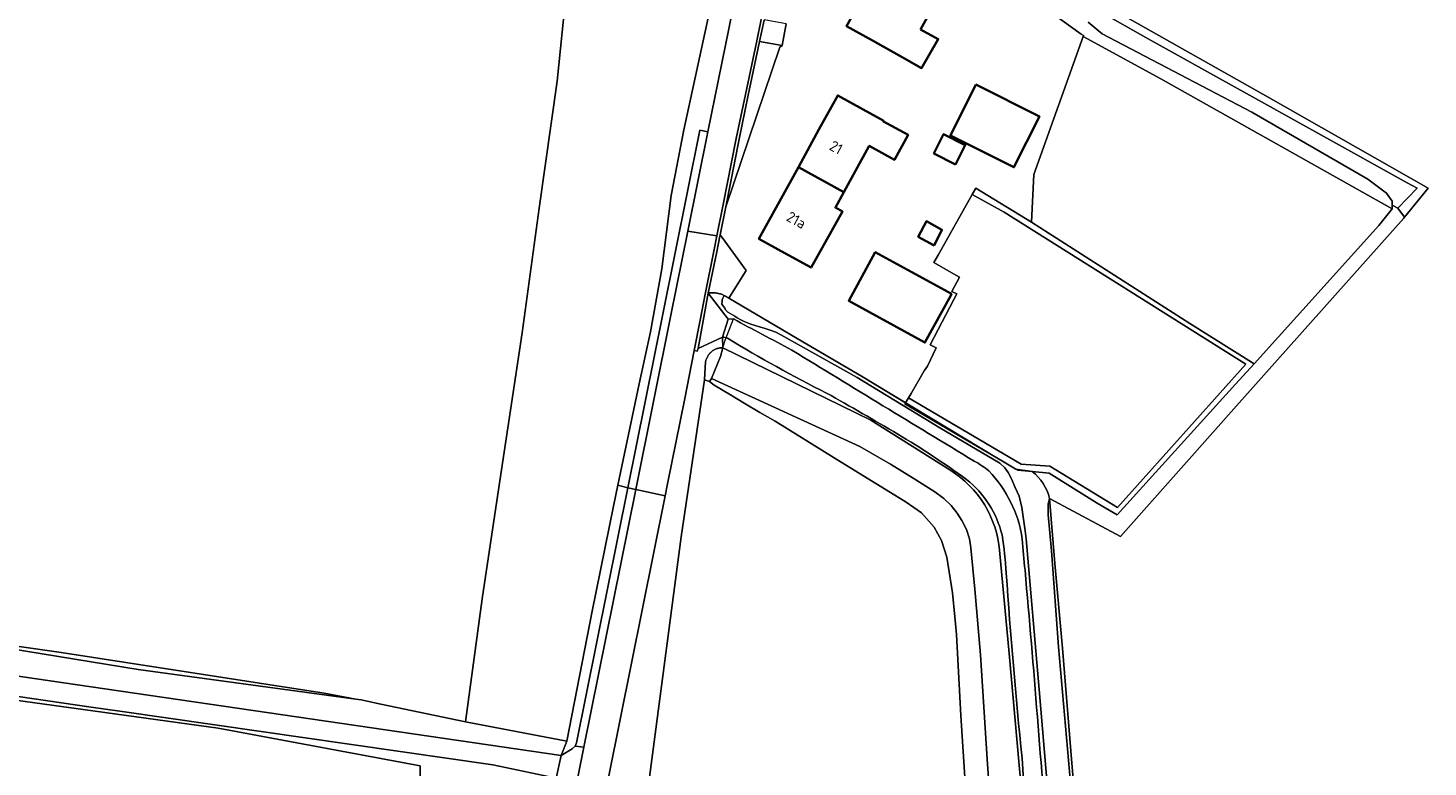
# Model space of a CAD drawing. Extents: x 184422 to 186971, y 345860 to 349088.
# Tile 10 of 59: x 184989 to 185226, y 347219 to 347344. Entities that reach past the tile are written whole.
import ezdxf
from ezdxf.enums import TextEntityAlignment as Align

# ---------------------------------------------------------------- set-up
doc = ezdxf.new("R2010")
doc.units = 0
for name, color, linetype, lineweight in [('B-WE-GR-BOUWLAND-GV', 80, 'Continuous', 13), ('B-WE-GR-GRAS-GV', 60, 'Continuous', 13), ('B-WE-GR-GROENVOORZIENING-GV', 80, 'Continuous', 18), ('B-WE-GR-HAAG-GV', 90, 'Continuous', 13), ('B-WE-GR-HOUTWAL-GV', 40, 'Continuous', 13), ('B-WE-GW-TALUD_KRUIN-G', 90, 'Continuous', 18), ('B-WE-IE-TERREINAFSCHEIDING_KUNSTMATIG_HEKWERK-G', 20, 'IE-TERREINAFSCHEIDING-KUNSTMATIG', 18), ('B-WE-OG-BEBOUWING-GV', 7, 'Continuous', 35), ('B-WE-OG-BEBOUWING-T18', 1, 'Continuous', 18), ('B-WE-OG-TERREIN_ERF-GV', 7, 'Continuous', 18), ('B-WE-OG-WEG-GV', 7, 'Continuous', 18), ('B-WE-VH-ONVERHARD-GV', 252, 'Continuous', 18), ('B-WE-VH-VERHARDING_ASFALT-GV', 252, 'Continuous', 18), ('B-WE-VH-VERHARDING_BETONSTRAATSTEEN-GV', 252, 'Continuous', 18), ('B-WE-VH-VERHARDING_FUNDERING_ZAND-GV', 7, 'Continuous', 18), ('B-WE-VH-VERHARDING_HALFVERHARDING_GRIND-GV', 252, 'Continuous', 18), ('B-WE-VH-VERHARDING_OPEN-GV', 252, 'Continuous', 18), ('B-WE-VH-VERHARDING_STRAATBAKSTEEN-GV', 252, 'Continuous', 18)]:
    doc.layers.add(name, color=color, linetype=linetype, lineweight=lineweight)
doc.styles.add('NLCS-ISO-M1000-T18', font='NLCS-ISO.ttf', dxfattribs={"height": 1.8})
doc.linetypes.add('IE-TERREINAFSCHEIDING-KUNSTMATIG', pattern='A,4,[82,NLCS.SHX,S=0.75,R=90,X=0,Y=0],4,-2', length=10)

msp = doc.modelspace()

# ---------------------------------------------------------------- linework, layer by layer
at = {"layer": 'B-WE-GR-BOUWLAND-GV', "flags": 128}
for points in [[(185169.833, 347349.276), (185199.346, 347332.593), (185226.41, 347317.17), (185222.439, 347312.277), (185222.301, 347312.089), (185194.878, 347281.315), (185174.338, 347258.208), (185162.307, 347264.625), (185163.217, 347253.609), (185164.523, 347239.282), (185165.948, 347221.886), (185168.476, 347191.029)], [(185148.753, 347205.188), (185147.273, 347227.911), (185146.529, 347241.592), (185146.259, 347244.61), (185145.896, 347248.657), (185144.898, 347254.674), (185144.008, 347257.494), (185142.799, 347259.804), (185140.636, 347262.231), (185138.017, 347263.983), (185125.833, 347271.537), (185115.856, 347277.721), (185113.243, 347279.171), (185110.618, 347280.778), (185108.29, 347282.202), (185105.493, 347283.803), (185104.74, 347284.451), (185103.868, 347284.698), (185099.923, 347258.152), (185088.491, 347171.201)]]:
    msp.add_lwpolyline(points, dxfattribs=at)
at = {"layer": 'B-WE-GR-GRAS-GV', "flags": 128}
for points in [[(184835.661, 347373.148), (184822.303, 347280.558), (184821.443, 347270.385), (184822.462, 347267.884), (184827.954, 347265.24), (184857.04, 347258.731), (184901.381, 347251.815), (184964.915, 347242.863), (184994.929, 347238.567), (185039.488, 347231.679), (185044.831, 347230.644), (185045.705, 347230.524), (185049.069, 347229.822), (185063.388, 347226.807), (185066.231, 347247.66), (185069.04, 347266.491), (185073.007, 347292.675), (185075.871, 347313.792), (185078.925, 347335.259), (185080.365, 347349.174)], [(185080.365, 347349.174), (185078.925, 347335.259), (185075.871, 347313.792), (185073.007, 347292.675), (185069.04, 347266.491), (185066.231, 347247.66), (185063.388, 347226.807), (185080.57, 347223.547), (185084.851, 347245.539), (185088.44, 347263.336), (185089.189, 347266.865), (185092.834, 347284.051), (185094.739, 347292.821), (185096.649, 347303.506), (185098.257, 347315.933), (185100.353, 347327.024), (185104.801, 347347.286)], [(185162.307, 347264.625), (185174.338, 347258.208), (185194.878, 347281.315), (185222.301, 347312.089), (185222.439, 347312.277), (185221.289, 347313.764), (185220.346, 347314.279), (185220.333, 347313.659), (185218.093, 347310.864), (185196.948, 347287.45), (185193.815, 347283.981), (185173.786, 347261.873), (185170.355, 347263.859), (185162.229, 347268.896), (185159.372, 347269.179)], [(185107.22, 347299.009), (185106.916, 347298.441), (185106.888, 347298.266), (185106.859, 347298.083), (185106.83, 347297.544), (185107.304, 347296.861), (185107.432, 347296.581), (185107.593, 347296.382), (185107.838, 347296.167), (185108.988, 347295.477), (185109.427, 347295.214), (185110.018, 347294.899), (185110.594, 347294.614), (185111.715, 347294.149), (185112.467, 347293.894), (185113.22, 347293.668), (185114.168, 347293.403), (185115.022, 347293.136), (185115.966, 347292.765), (185116.806, 347292.312), (185129.709, 347285.106), (185143.762, 347276.578), (185153.886, 347270.6), (185154.751, 347269.796), (185155.281, 347269.052), (185155.857, 347267.985), (185156.493, 347266.491), (185157.155, 347265.007), (185157.628, 347263.081), (185158.159, 347259.158), (185158.346, 347257.779), (185160.574, 347232.299), (185163.199, 347200.959)], [(185159.372, 347269.179), (185156.918, 347269.422), (185156.623, 347269.595), (185154.326, 347270.944), (185137.804, 347280.644), (185137.914, 347280.831), (185130.468, 347285.316), (185120.523, 347291.171), (185107.995, 347298.548)], [(185157.82, 347211.915), (185155.461, 347238.386), (185153.849, 347255.877), (185153.73, 347256.865), (185153.554, 347257.856), (185153.32, 347258.846), (185153.028, 347259.828), (185152.678, 347260.799), (185152.27, 347261.753), (185151.805, 347262.684), (185151.287, 347263.588), (185150.717, 347264.461), (185150.097, 347265.298), (185149.433, 347266.094), (185148.728, 347266.847), (185147.985, 347267.554), (185147.21, 347268.212), (185146.406, 347268.818), (185145.58, 347269.373), (185132.047, 347277.918), (185106.999, 347290.147), (185106.609, 347288.663), (185105.079, 347284.969), (185130.167, 347273.461), (185135.352, 347270.441), (185139.237, 347268.088), (185142.882, 347265.775), (185144.439, 347264.646), (185145.659, 347263.426), (185146.647, 347262.163), (185147.465, 347260.922), (185148.251, 347259.354), (185148.77, 347257.825), (185148.989, 347256.305), (185149.652, 347249.272), (185150.641, 347238.144), (185151.732, 347220.479), (185152.881, 347204.452)], [(185152.881, 347204.452), (185151.732, 347220.479), (185150.641, 347238.144), (185149.652, 347249.272), (185148.989, 347256.305), (185148.77, 347257.825), (185148.251, 347259.354), (185147.465, 347260.922), (185146.647, 347262.163), (185145.659, 347263.426), (185144.439, 347264.646), (185142.882, 347265.775), (185139.237, 347268.088), (185135.352, 347270.441), (185130.167, 347273.461), (185105.079, 347284.969), (185104.74, 347284.451), (185105.493, 347283.803), (185108.29, 347282.202), (185110.618, 347280.778), (185113.243, 347279.171), (185115.856, 347277.721), (185125.833, 347271.537), (185138.017, 347263.983), (185140.636, 347262.231), (185142.799, 347259.804), (185144.008, 347257.494), (185144.898, 347254.674), (185145.896, 347248.657), (185146.259, 347244.61), (185146.529, 347241.592), (185147.273, 347227.911), (185148.753, 347205.188)], [(185166.832, 347152.025), (185168.988, 347160.74), (185168.284, 347172.26), (185168.973, 347176.761), (185168.163, 347188.298), (185166.209, 347212.674), (185163.854, 347239.494), (185162.64, 347255.772), (185162.071, 347261.864), (185162.064, 347263.711), (185162.307, 347264.625)], [(185055.751, 347214.466), (185055.751, 347219.354), (185021.537, 347225.745), (184866.261, 347247.176)]]:
    msp.add_lwpolyline(points, dxfattribs=at)
for points in [[(185196.948, 347287.45), (185218.093, 347310.864), (185220.333, 347313.659), (185181.161, 347335.668), (185167.989, 347342.857), (185159.633, 347319.479), (185159.243, 347311.439), (185186.1, 347294.28)], [(185138.401, 347281.657), (185157.486, 347270.468), (185162.367, 347270.111), (185173.837, 347263.086), (185195.546, 347287.375), (185154.628, 347313.132), (185149.237, 347316.1), (185143.486, 347305.95), (185142.705, 347304.572), (185146.067, 347302.667), (185147.051, 347302.109), (185145.789, 347299.672), (185146.586, 347299.259), (185146.093, 347298.306), (185142.117, 347290.629), (185143.118, 347290.131), (185141.629, 347287.05), (185141.097, 347286.228), (185138.852, 347282.422)], [(185044.831, 347230.644), (185039.488, 347231.679), (184994.929, 347238.567), (184964.915, 347242.863), (184901.381, 347251.815), (184857.04, 347258.731), (184827.954, 347265.24), (184822.462, 347267.884), (184821.443, 347270.385), (184821.349, 347269.274), (184824.484, 347264.651), (184860.741, 347257.309), (184924.803, 347247.792), (184950.565, 347243.713), (184969.511, 347241.945), (185007.949, 347235.691)], [(185162.307, 347264.625), (185162.064, 347263.711), (185162.071, 347261.864), (185162.64, 347255.772), (185163.854, 347239.494), (185166.209, 347212.674), (185168.163, 347188.298), (185168.973, 347176.761), (185169.64, 347180.719), (185169.383, 347182.022), (185168.476, 347191.029), (185165.948, 347221.886), (185164.523, 347239.282), (185163.217, 347253.609)]]:
    msp.add_lwpolyline(points, close=True, dxfattribs=at)
at = {"layer": 'B-WE-GR-GRAS-GV'}
for points in [[(185107.995, 347298.548, 0.0483038), (185107.22, 347299.009)], [(185159.372, 347269.179, -0.179348), (185162.307, 347264.625)], [(185162.307, 347264.625, 0.179348), (185159.372, 347269.179)]]:
    msp.add_lwpolyline(points, format="xyb", dxfattribs=at)
at = {"layer": 'B-WE-GR-GROENVOORZIENING-GV', "flags": 128}
for points in [[(185159.243, 347311.439), (185149.843, 347317.169), (185149.237, 347316.1), (185154.628, 347313.132), (185195.546, 347287.375), (185173.837, 347263.086), (185162.367, 347270.111), (185157.486, 347270.468), (185138.401, 347281.657), (185137.914, 347280.831), (185137.804, 347280.644), (185154.326, 347270.944), (185156.623, 347269.595), (185156.918, 347269.422), (185159.372, 347269.179), (185162.229, 347268.896), (185170.355, 347263.859), (185173.786, 347261.873), (185193.815, 347283.981), (185196.948, 347287.45), (185186.1, 347294.28)], [(185106.999, 347290.147), (185106.871, 347290.148), (185106.743, 347290.143), (185106.616, 347290.133), (185106.489, 347290.118), (185106.363, 347290.097), (185106.239, 347290.07), (185106.115, 347290.038), (185105.993, 347290), (185105.873, 347289.957), (185105.755, 347289.909), (185105.639, 347289.855), (185105.525, 347289.797), (185105.415, 347289.733), (185105.307, 347289.665), (185105.202, 347289.592), (185105.101, 347289.514), (185105.003, 347289.432), (185104.909, 347289.346), (185104.819, 347289.255), (185104.733, 347289.161), (185104.651, 347289.063), (185104.573, 347288.962), (185104.5, 347288.857), (185104.432, 347288.749), (185104.369, 347288.638), (185104.311, 347288.525), (185104.257, 347288.409), (185104.209, 347288.29), (185104.166, 347288.17), (185104.129, 347288.048), (185104.097, 347287.924), (185104.071, 347287.8), (185103.868, 347284.698), (185104.74, 347284.451), (185105.079, 347284.969), (185106.609, 347288.663)]]:
    msp.add_lwpolyline(points, close=True, dxfattribs=at)
at = {"layer": 'B-WE-GR-HAAG-GV', "flags": 128}
msp.add_lwpolyline([(185159.243, 347311.439), (185149.843, 347317.169), (185149.237, 347316.1), (185154.628, 347313.132), (185195.546, 347287.375), (185173.837, 347263.086), (185162.367, 347270.111), (185157.486, 347270.468), (185138.401, 347281.657), (185137.914, 347280.831), (185137.804, 347280.644), (185154.326, 347270.944), (185156.623, 347269.595), (185156.918, 347269.422), (185159.372, 347269.179), (185162.229, 347268.896), (185170.355, 347263.859), (185173.786, 347261.873), (185193.815, 347283.981), (185196.948, 347287.45), (185186.1, 347294.28)], close=True, dxfattribs=at)
at = {"layer": 'B-WE-GR-HOUTWAL-GV', "flags": 128}
for points in [[(185077.716, 347215.147), (185078.771, 347217.277), (185068.038, 347219.546), (185004.868, 347228.624), (185000, 347229.33), (184946.287, 347237.121), (184886.802, 347245.823), (184858.11, 347250.049), (184849.37, 347251.535), (184840.679, 347253.283)], [(184866.261, 347247.176), (185021.537, 347225.745), (185055.751, 347219.354), (185055.751, 347214.466)]]:
    msp.add_lwpolyline(points, dxfattribs=at)
at = {"layer": 'B-WE-GW-TALUD_KRUIN-G', "flags": 128}
msp.add_lwpolyline([(185107.22, 347299.009), (185106.916, 347298.441), (185106.888, 347298.266), (185106.859, 347298.083), (185106.83, 347297.544), (185107.304, 347296.861), (185107.432, 347296.581), (185107.593, 347296.382), (185107.838, 347296.167), (185108.988, 347295.477), (185109.427, 347295.214), (185110.018, 347294.899), (185110.594, 347294.614), (185111.715, 347294.149), (185112.467, 347293.894), (185113.22, 347293.668), (185114.168, 347293.403), (185115.022, 347293.136), (185115.966, 347292.765), (185116.806, 347292.312), (185129.709, 347285.106), (185143.762, 347276.578), (185153.886, 347270.6), (185154.751, 347269.796), (185155.281, 347269.052), (185155.857, 347267.985), (185156.493, 347266.491), (185157.155, 347265.007), (185157.628, 347263.081), (185158.159, 347259.158), (185158.346, 347257.779), (185160.574, 347232.299), (185163.199, 347200.959)], dxfattribs=at)
at = {"layer": 'B-WE-IE-TERREINAFSCHEIDING_KUNSTMATIG_HEKWERK-G', "flags": 128}
for points in [[(185120.523, 347291.171), (185107.995, 347298.548)], [(185106.999, 347290.147), (185107.332, 347291.247), (185108.764, 347295.035)], [(185159.372, 347269.179), (185156.545, 347269.607), (185130.468, 347285.316), (185120.523, 347291.171)], [(185105.493, 347283.803), (185104.74, 347284.451)], [(185108.29, 347282.202), (185105.493, 347283.803)], [(185110.618, 347280.778), (185108.29, 347282.202)], [(185113.243, 347279.171), (185110.618, 347280.778)], [(185115.856, 347277.721), (185113.243, 347279.171)], [(185125.833, 347271.537), (185115.856, 347277.721)], [(185138.017, 347263.983), (185125.833, 347271.537)], [(185163.217, 347253.609), (185162.307, 347264.625)], [(185140.636, 347262.231), (185138.017, 347263.983)], [(185142.799, 347259.804), (185140.636, 347262.231)], [(185144.008, 347257.494), (185142.799, 347259.804)], [(185144.898, 347254.674), (185144.008, 347257.494)], [(185145.896, 347248.657), (185144.898, 347254.674)], [(185164.523, 347239.282), (185163.217, 347253.609)], [(185146.259, 347244.61), (185145.896, 347248.657)], [(185146.529, 347241.592), (185146.259, 347244.61)], [(185147.273, 347227.911), (185146.529, 347241.592)], [(185165.948, 347221.886), (185164.523, 347239.282)], [(185080.57, 347223.547), (185063.388, 347226.807)], [(185148.753, 347205.188), (185147.273, 347227.911)], [(185168.476, 347191.029), (185165.948, 347221.886)]]:
    msp.add_lwpolyline(points, dxfattribs=at)
at = {"layer": 'B-WE-OG-BEBOUWING-GV', "flags": 128}
for points in [[(185140.487, 347344.052), (185144.584, 347351.47), (185140.857, 347353.524), (185136.505, 347355.922), (185131.942, 347347.641), (185130.186, 347348.619), (185127.941, 347344.587), (185132.309, 347342.155), (185137.762, 347339.119), (185140.656, 347337.508), (185143.459, 347342.41)], [(185149.848, 347334.705), (185145.537, 347326.105), (185156.289, 347320.717), (185160.599, 347329.317)], [(185119.771, 347320.714), (185127.486, 347316.483), (185131.783, 347324.318), (185136.041, 347321.962), (185138.347, 347326.225), (185134.097, 347328.538), (185134.149, 347328.633), (185130.777, 347330.482), (185126.434, 347332.864), (185123.263, 347327.082)], [(185146.383, 347321.192), (185148.039, 347324.475), (185144.381, 347326.32), (185142.725, 347323.038)], [(185119.771, 347320.714), (185113.108, 347308.565), (185117.492, 347306.161), (185121.917, 347303.735), (185127.234, 347313.237), (185126.059, 347313.881), (185127.486, 347316.483)], [(185142.773, 347307.462), (185144.099, 347310.118), (185141.471, 347311.558), (185140.088, 347308.93)], [(185145.201, 347299.537), (185132.801, 347306.325), (185128.298, 347298.098), (185141.199, 347291.036), (185145.572, 347299.025), (185145.702, 347299.263)]]:
    msp.add_lwpolyline(points, close=True, dxfattribs=at)
at = {"layer": 'B-WE-OG-TERREIN_ERF-GV', "flags": 128}
for points in [[(185140.857, 347353.524), (185144.584, 347351.47), (185140.487, 347344.052), (185143.459, 347342.41), (185140.656, 347337.508), (185137.762, 347339.119), (185132.309, 347342.155), (185127.941, 347344.587), (185130.186, 347348.619), (185131.942, 347347.641), (185136.505, 347355.922)], [(185149.848, 347334.705), (185160.599, 347329.317), (185156.289, 347320.717), (185145.537, 347326.105)], [(185119.771, 347320.714), (185123.263, 347327.082), (185126.434, 347332.864), (185130.777, 347330.482), (185134.149, 347328.633), (185134.097, 347328.538), (185138.347, 347326.225), (185136.041, 347321.962), (185131.783, 347324.318), (185127.486, 347316.483), (185126.059, 347313.881), (185127.234, 347313.237), (185121.917, 347303.735), (185117.492, 347306.161), (185113.108, 347308.565)], [(185145.201, 347299.537), (185145.702, 347299.263), (185145.572, 347299.025), (185141.199, 347291.036), (185128.298, 347298.098), (185132.801, 347306.325)]]:
    msp.add_lwpolyline(points, close=True, dxfattribs=at)
msp.add_lwpolyline([(185117.696, 347344.988), (185117.049, 347341.314), (185116.632, 347341.052), (185107.472, 347314.034), (185106.532, 347309.276), (185106.87, 347308.812), (185110.935, 347303.226), (185107.995, 347298.548), (185120.523, 347291.171), (185130.468, 347285.316), (185137.914, 347280.831), (185138.401, 347281.657), (185138.852, 347282.422), (185141.097, 347286.228), (185141.629, 347287.05), (185143.118, 347290.131), (185142.117, 347290.629), (185146.093, 347298.306), (185146.586, 347299.259), (185145.789, 347299.672), (185147.051, 347302.109), (185146.067, 347302.667), (185142.705, 347304.572), (185143.486, 347305.95), (185149.237, 347316.1), (185149.843, 347317.169), (185159.243, 347311.439), (185159.633, 347319.479), (185167.989, 347342.857), (185168.052, 347343.033), (185167.686, 347343.238), (185159.415, 347349.214)], dxfattribs=at)
at = {"layer": 'B-WE-OG-WEG-GV', "flags": 128}
for points in [[(185104.425, 347326.683), (185108.598, 347347.185), (185110.406, 347354.437), (185112.517, 347361.609), (185126.777, 347406.464)], [(185104.801, 347347.286), (185100.353, 347327.024), (185098.257, 347315.933), (185096.649, 347303.506), (185094.739, 347292.821), (185092.834, 347284.051), (185089.189, 347266.865), (185090.88, 347266.419), (185096.807, 347295.856), (185103.07, 347326.962), (185104.425, 347326.683)], [(185159.415, 347349.214), (185167.686, 347343.238), (185168.052, 347343.033), (185167.989, 347342.857), (185181.161, 347335.668), (185220.333, 347313.659), (185220.346, 347314.279), (185220.36, 347314.988), (185219.372, 347316.32), (185216.227, 347318.694), (185196.555, 347330.009), (185171.219, 347343.317), (185168.864, 347345.244)], [(185168.649, 347348.325), (185179.005, 347342.469), (185222.857, 347318.094), (185224.562, 347317.146), (185221.289, 347313.764), (185222.439, 347312.277), (185226.41, 347317.17), (185199.346, 347332.593), (185169.833, 347349.276)], [(185168.864, 347345.244), (185171.219, 347343.317), (185196.555, 347330.009), (185216.227, 347318.694), (185219.372, 347316.32), (185220.36, 347314.988), (185220.346, 347314.279), (185221.289, 347313.764), (185224.562, 347317.146), (185222.857, 347318.094), (185179.005, 347342.469), (185168.649, 347348.325)], [(185107.22, 347299.009), (185107.061, 347299.08), (185106.901, 347299.145), (185106.738, 347299.205), (185106.572, 347299.258), (185106.405, 347299.305), (185106.237, 347299.346), (185106.067, 347299.381), (185105.896, 347299.409), (185105.724, 347299.432), (185105.551, 347299.447), (185105.378, 347299.457), (185105.204, 347299.46), (185105.031, 347299.456), (185104.857, 347299.446), (185104.685, 347299.43), (185104.513, 347299.408), (185107.9, 347294.997), (185108.764, 347295.035)], [(185163.199, 347200.959), (185160.574, 347232.299), (185158.346, 347257.779), (185158.159, 347259.158), (185157.628, 347263.081), (185157.155, 347265.007), (185156.493, 347266.491), (185155.857, 347267.985), (185155.281, 347269.052), (185154.751, 347269.796), (185153.886, 347270.6), (185143.762, 347276.578), (185129.709, 347285.106), (185116.806, 347292.312), (185115.966, 347292.765), (185115.022, 347293.136), (185114.168, 347293.403), (185113.22, 347293.668), (185112.467, 347293.894), (185111.715, 347294.149), (185110.594, 347294.614), (185110.018, 347294.899), (185109.427, 347295.214), (185108.988, 347295.477), (185107.838, 347296.167), (185107.593, 347296.382), (185107.432, 347296.581), (185107.304, 347296.861), (185106.83, 347297.544), (185106.859, 347298.083), (185106.888, 347298.266), (185106.916, 347298.441), (185107.22, 347299.009)], [(185088.491, 347171.201), (185099.923, 347258.152), (185103.868, 347284.698), (185104.071, 347287.8), (185104.097, 347287.924), (185104.129, 347288.048), (185104.166, 347288.17), (185104.209, 347288.29), (185104.257, 347288.409), (185104.311, 347288.525), (185104.369, 347288.638), (185104.432, 347288.749), (185104.5, 347288.857), (185104.573, 347288.962), (185104.651, 347289.063), (185104.733, 347289.161), (185104.819, 347289.255), (185104.909, 347289.346), (185105.003, 347289.432), (185105.101, 347289.514), (185105.202, 347289.592), (185105.307, 347289.665), (185105.415, 347289.733), (185105.525, 347289.797), (185105.639, 347289.855), (185105.755, 347289.909), (185105.873, 347289.957), (185105.993, 347290), (185106.115, 347290.038), (185106.239, 347290.07), (185106.363, 347290.097), (185106.489, 347290.118), (185106.616, 347290.133), (185106.743, 347290.143), (185106.871, 347290.148), (185106.999, 347290.147), (185106.922, 347291.939), (185102.781, 347290.041), (185102.616, 347289.601), (185102.135, 347289.705), (185100.488, 347281.286), (185097.615, 347267.126), (185097.204, 347265.059), (185087.701, 347217.673)], [(185106.922, 347291.939), (185106.999, 347290.147)], [(185106.999, 347290.147), (185132.047, 347277.918), (185145.58, 347269.373), (185146.406, 347268.818), (185147.21, 347268.212), (185147.985, 347267.554), (185148.728, 347266.847), (185149.433, 347266.094), (185150.097, 347265.298), (185150.717, 347264.461), (185151.287, 347263.588), (185151.805, 347262.684), (185152.27, 347261.753), (185152.678, 347260.799), (185153.028, 347259.828), (185153.32, 347258.846), (185153.554, 347257.856), (185153.73, 347256.865), (185153.849, 347255.877), (185155.461, 347238.386), (185157.82, 347211.915)]]:
    msp.add_lwpolyline(points, dxfattribs=at)
at = {"layer": 'B-WE-OG-WEG-GV'}
for points in [[(185108.764, 347295.035, -0.0003298), (185118.67, 347289.764)], [(185107.759, 347291.759, 0.0689335), (185106.922, 347291.939)], [(185124.555, 347282.475, -0.0196781), (185107.759, 347291.759)], [(185118.67, 347289.764, 0.0015976), (185149.569, 347270.958)], [(185136.618, 347275.528, 0.0055163), (185124.555, 347282.475)], [(185148.262, 347267.854, 0.0218375), (185136.618, 347275.528)], [(185149.569, 347270.958, -0.0522385), (185152.023, 347269.289)], [(185152.023, 347269.289, -0.1564022), (185157.704, 347257.766)], [(185154.263, 347258.451, 0.1682475), (185148.262, 347267.854)], [(185154.982, 347252.015, 0.0277438), (185154.263, 347258.451)], [(185157.704, 347257.766, 0.0088157), (185158.166, 347252.499)], [(185158.166, 347252.499, -0.0040016), (185162.153, 347202.868)], [(185157.653, 347220.678, -0.0080248), (185154.982, 347252.015)], [(185161.581, 347160.28, 0.0021562), (185157.653, 347220.678)]]:
    msp.add_lwpolyline(points, format="xyb", dxfattribs=at)
at = {"layer": 'B-WE-OG-WEG-GV', "flags": 128}
msp.add_lwpolyline([(185081.954, 347222.677), (185082.209, 347223.27), (185090.88, 347266.419), (185089.189, 347266.865), (185088.44, 347263.336), (185084.851, 347245.539), (185080.57, 347223.547), (185079.628, 347221.116), (185081.483, 347222.237)], close=True, dxfattribs=at)
at = {"layer": 'B-WE-VH-ONVERHARD-GV', "flags": 128}
msp.add_lwpolyline([(184858.291, 347253.454), (185000, 347232.75), (185079.628, 347221.116), (185080.57, 347223.547), (185063.388, 347226.807), (185049.069, 347229.822), (185045.705, 347230.524), (185044.831, 347230.644), (185007.949, 347235.691), (184969.511, 347241.945), (184950.565, 347243.713), (184924.803, 347247.792), (184860.741, 347257.309), (184824.484, 347264.651), (184821.349, 347269.274), (184821.443, 347270.385), (184822.303, 347280.558), (184835.661, 347373.148)], dxfattribs=at)
at = {"layer": 'B-WE-VH-VERHARDING_ASFALT-GV', "flags": 128}
for points in [[(185126.777, 347406.464), (185112.517, 347361.609), (185110.406, 347354.437), (185108.598, 347347.185), (185104.425, 347326.683), (185101.045, 347309.911), (185105.986, 347309.103), (185105.99, 347309.122), (185106.042, 347309.375), (185106.981, 347314.131), (185109.244, 347325.578), (185110.812, 347333.019), (185112.728, 347342.119), (185113.483, 347345.708), (185113.497, 347345.763), (185115.343, 347353.043), (185117.542, 347360.276), (185126.067, 347387.134), (185127.316, 347391.069), (185129.296, 347397.305), (185132.047, 347405.971)], [(185107.995, 347298.548), (185110.935, 347303.226), (185106.87, 347308.812), (185106.532, 347309.276), (185106.48, 347309.022), (185105.939, 347306.38), (185104.513, 347299.408)], [(185104.513, 347299.408), (185104.685, 347299.43), (185104.857, 347299.446), (185105.031, 347299.456), (185105.204, 347299.46), (185105.378, 347299.457), (185105.551, 347299.447), (185105.724, 347299.432), (185105.896, 347299.409), (185106.067, 347299.381), (185106.237, 347299.346), (185106.405, 347299.305), (185106.572, 347299.258), (185106.738, 347299.205), (185106.901, 347299.145), (185107.061, 347299.08), (185107.22, 347299.009)], [(185087.701, 347217.673), (185097.204, 347265.059), (185092.231, 347266.16), (185083.43, 347222.536), (185081.835, 347214.628)]]:
    msp.add_lwpolyline(points, dxfattribs=at)
msp.add_lwpolyline([(185097.615, 347267.126), (185100.488, 347281.286), (185102.135, 347289.705), (185103.153, 347294.803), (185104.022, 347299.504), (185105.449, 347306.48), (185105.986, 347309.103), (185101.045, 347309.911), (185098.174, 347295.665), (185092.231, 347266.16), (185097.204, 347265.059)], close=True, dxfattribs=at)
at = {"layer": 'B-WE-VH-VERHARDING_ASFALT-GV'}
msp.add_lwpolyline([(185107.22, 347299.009, -0.0483038), (185107.995, 347298.548)], format="xyb", dxfattribs=at)
at = {"layer": 'B-WE-VH-VERHARDING_BETONSTRAATSTEEN-GV', "flags": 128}
for points in [[(185092.231, 347266.16), (185098.174, 347295.665), (185101.045, 347309.911), (185104.425, 347326.683), (185103.07, 347326.962), (185096.807, 347295.856), (185090.88, 347266.419)], [(185090.88, 347266.419), (185082.209, 347223.27), (185081.954, 347222.677), (185083.43, 347222.536), (185092.231, 347266.16)], [(185079.628, 347221.116), (185078.771, 347217.277), (185080.034, 347215.485), (185080.313, 347214.905), (185081.835, 347214.628), (185083.43, 347222.536), (185081.954, 347222.677), (185081.483, 347222.237)]]:
    msp.add_lwpolyline(points, close=True, dxfattribs=at)
at = {"layer": 'B-WE-VH-VERHARDING_FUNDERING_ZAND-GV', "flags": 128}
msp.add_lwpolyline([(185104.513, 347299.408), (185102.781, 347290.041), (185106.922, 347291.939), (185107.9, 347294.997)], close=True, dxfattribs=at)
msp.add_lwpolyline([(185108.764, 347295.035), (185107.9, 347294.997), (185106.922, 347291.939)], dxfattribs=at)
at = {"layer": 'B-WE-VH-VERHARDING_FUNDERING_ZAND-GV'}
for points in [[(185118.67, 347289.764, 0.0003298), (185108.764, 347295.035)], [(185106.922, 347291.939, -0.0689335), (185107.759, 347291.759)], [(185107.759, 347291.759, 0.0196781), (185124.555, 347282.475)], [(185149.569, 347270.958, -0.0015976), (185118.67, 347289.764)], [(185124.555, 347282.475, -0.0055163), (185136.618, 347275.528)], [(185136.618, 347275.528, -0.0218375), (185148.262, 347267.854)], [(185152.023, 347269.289, 0.0522385), (185149.569, 347270.958)], [(185157.704, 347257.766, 0.1564022), (185152.023, 347269.289)], [(185148.262, 347267.854, -0.1682475), (185154.263, 347258.451)], [(185154.263, 347258.451, -0.0277438), (185154.982, 347252.015)], [(185158.166, 347252.499, -0.0088157), (185157.704, 347257.766)], [(185162.153, 347202.868, 0.0040016), (185158.166, 347252.499)], [(185154.982, 347252.015, 0.0080248), (185157.653, 347220.678)], [(185157.653, 347220.678, -0.0021562), (185161.581, 347160.28)]]:
    msp.add_lwpolyline(points, format="xyb", dxfattribs=at)
at = {"layer": 'B-WE-VH-VERHARDING_HALFVERHARDING_GRIND-GV', "flags": 128}
msp.add_lwpolyline([(185117.049, 347341.314), (185113.217, 347342.016), (185111.301, 347332.916), (185109.734, 347325.478), (185107.472, 347314.034), (185116.632, 347341.052)], close=True, dxfattribs=at)
msp.add_lwpolyline([(184840.679, 347253.283), (184849.37, 347251.535), (184858.11, 347250.049), (184886.802, 347245.823), (184946.287, 347237.121), (185000, 347229.33), (185004.868, 347228.624), (185068.038, 347219.546), (185078.771, 347217.277), (185079.628, 347221.116), (185000, 347232.75), (184858.291, 347253.454)], dxfattribs=at)
at = {"layer": 'B-WE-VH-VERHARDING_OPEN-GV', "flags": 128}
msp.add_lwpolyline([(185113.971, 347345.597), (185113.217, 347342.016), (185117.049, 347341.314), (185117.696, 347344.988), (185113.982, 347345.642)], close=True, dxfattribs=at)
at = {"layer": 'B-WE-VH-VERHARDING_STRAATBAKSTEEN-GV', "flags": 128}
msp.add_lwpolyline([(185113.483, 347345.708), (185112.728, 347342.119), (185110.812, 347333.019), (185109.244, 347325.578), (185106.981, 347314.131), (185106.042, 347309.375), (185105.99, 347309.122), (185105.986, 347309.103), (185105.449, 347306.48), (185104.022, 347299.504), (185103.153, 347294.803), (185102.135, 347289.705), (185102.616, 347289.601), (185102.781, 347290.041), (185104.513, 347299.408), (185105.939, 347306.38), (185106.48, 347309.022), (185106.532, 347309.276), (185107.472, 347314.034), (185109.734, 347325.478), (185111.301, 347332.916), (185113.217, 347342.016), (185113.971, 347345.597)], dxfattribs=at)

# ---------------------------------------------------------------- texts
at = {"layer": 'B-WE-OG-BEBOUWING-T18', "style": 'NLCS-ISO-M1000-T18'}
for s, p in [('21', (185126.175, 347324.074)), ('21a', (185119.43, 347311.775))]:
    msp.add_text(s, height=1.8, rotation=331.3, dxfattribs=at).set_placement(p, align=Align.MIDDLE)

doc.saveas('drawing.dxf')
